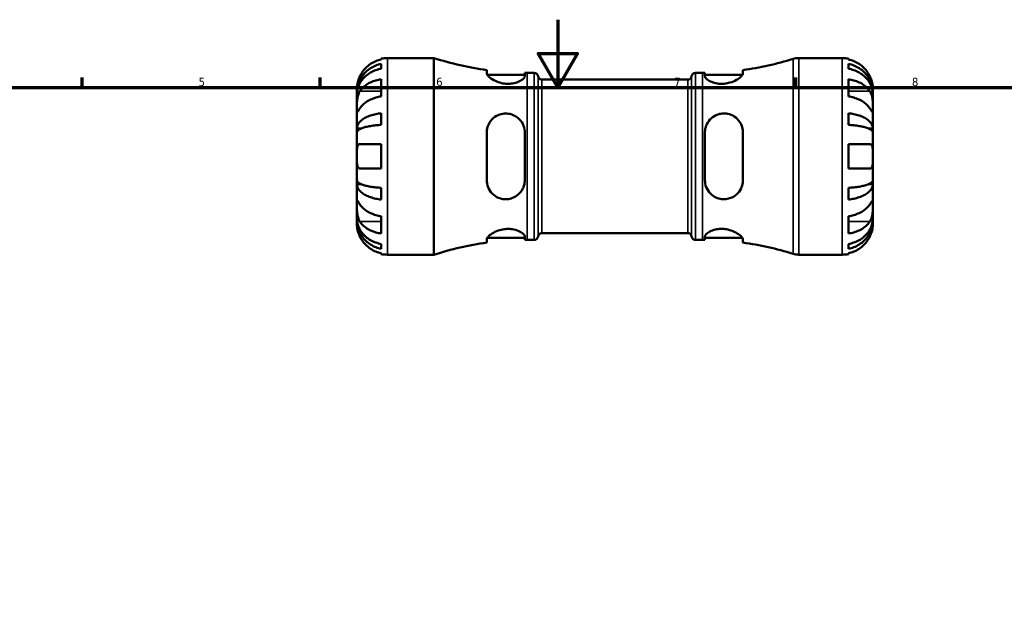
# Model space of a CAD drawing. Header units: millimetres. Extents: x 0 to 902, y 0 to 824.
# Tile 8 of 11: x 262 to 552, y 419 to 594. Entities that reach past the tile are written whole.
import ezdxf

# ---------------------------------------------------------------- set-up
doc = ezdxf.new("R2010")
doc.units = ezdxf.units.MM
for name, color, linetype, lineweight in [('Border (ISO)', 7, 'Continuous', 70), ('Visible (ISO)', 7, 'Continuous', 50), ('Visible Narrow (ISO)', 7, 'Continuous', 35)]:
    doc.layers.add(name, color=color, linetype=linetype, lineweight=lineweight)
doc.styles.add('Note Text (ISO)', font='tahoma.ttf')

# ---------------------------------------------------------------- blocks, each defined once
blk = doc.blocks.new('Borders Default Border')
at = {"layer": 'Border (ISO)'}
for p, q in [((280.33, 574), (280.33, 576.9)), ((350.42, 574), (350.42, 576.9)), ((490.58, 574), (490.58, 576.9))]:
    blk.add_line(p, q, dxfattribs=at)
at = {"layer": 'Border (ISO)', "flags": 128}
for points in [[(420.5, 594), (420.5, 574), (414.73, 584), (426.27, 584), (420.5, 574)], [(20, 20), (20, 574), (821, 574), (821, 20), (20, 20)]]:
    blk.add_lwpolyline(points, dxfattribs=at)
at = {"layer": 'Border (ISO)', "color": 232, "true_color": 0xca0064, "char_height": 2.5, "attachment_point": 7, "style": 'Note Text (ISO)'}
for s, insert in [('5', (314.64, 574.35)), ('6', (384.66, 574.35)), ('7', (454.77, 574.4)), ('8', (524.81, 574.34))]:
    blk.add_mtext(s, dxfattribs=dict(at, insert=insert))

msp = doc.modelspace()

# ---------------------------------------------------------------- linework, layer by layer
at = {"layer": 'Visible (ISO)'}
for p, q in [((368.479, 582.287), (368.479, 582.513)), ((368.479, 579.547), (368.479, 580.98)), ((370.279, 582.695), (383.959, 582.695)), ((383.959, 524.695), (383.959, 582.695)), ((491.503, 582.695), (504.279, 582.695)), ((506.079, 582.513), (506.079, 582.287)), ((506.079, 580.98), (506.079, 579.547)), ((399.539, 579.143), (399.539, 578.15)), ((399.699, 577.705), (410.739, 577.705)), ((410.739, 577.321), (410.739, 578.348)), ((411.419, 578.345), (413.499, 578.345)), ((461.059, 578.345), (463.139, 578.345)), ((463.819, 578.348), (463.819, 577.321)), ((463.819, 577.705), (474.859, 577.705)), ((475.019, 578.15), (475.019, 579.143)), ((368.479, 571.367), (368.479, 576.458)), ((415.801, 576.315), (458.757, 576.315)), ((506.079, 576.458), (506.079, 571.367)), ((361.279, 572.408), (361.279, 573.695)), ((361.279, 572.408), (361.297, 572.408)), ((361.279, 571.918), (361.279, 572.408)), ((361.279, 567.837), (361.279, 571.918)), ((513.279, 572.408), (513.261, 572.408)), ((513.279, 572.408), (513.279, 573.695)), ((513.279, 571.918), (513.279, 572.408)), ((513.279, 567.837), (513.279, 571.918)), ((361.279, 561.936), (361.279, 567.837)), ((368.479, 562.97), (368.479, 566.43)), ((506.079, 566.43), (506.079, 562.97)), ((513.279, 561.936), (513.279, 567.837)), ((361.279, 561.936), (362.604, 561.936)), ((361.279, 560.753), (361.279, 561.936)), ((361.279, 553.695), (361.279, 560.753)), ((399.539, 560.735), (399.539, 546.655)), ((410.739, 546.655), (410.739, 560.735)), ((463.819, 560.735), (463.819, 546.655)), ((475.019, 546.655), (475.019, 560.735)), ((513.279, 561.936), (511.954, 561.936)), ((513.279, 560.753), (513.279, 561.936)), ((513.279, 553.695), (513.279, 560.753)), ((368.479, 550.095), (368.479, 557.295)), ((506.079, 557.295), (506.079, 550.095)), ((361.279, 546.637), (361.279, 553.695)), ((513.279, 546.637), (513.279, 553.695)), ((361.279, 545.454), (361.279, 546.637)), ((361.279, 545.454), (362.604, 545.454)), ((361.279, 539.553), (361.279, 545.454)), ((513.279, 545.454), (511.954, 545.454)), ((513.279, 545.454), (513.279, 546.637)), ((513.279, 539.553), (513.279, 545.454)), ((368.479, 540.96), (368.479, 544.42)), ((506.079, 544.42), (506.079, 540.96)), ((361.279, 535.472), (361.279, 539.553)), ((513.279, 535.472), (513.279, 539.553)), ((361.279, 534.982), (361.279, 535.472)), ((361.279, 534.982), (361.297, 534.982)), ((361.279, 533.695), (361.279, 534.982)), ((368.479, 530.932), (368.479, 536.023)), ((506.079, 536.023), (506.079, 530.932)), ((513.279, 534.982), (513.261, 534.982)), ((513.279, 534.982), (513.279, 535.472)), ((513.279, 533.695), (513.279, 534.982)), ((415.801, 531.075), (458.757, 531.075)), ((399.539, 529.24), (399.539, 528.247)), ((399.699, 529.685), (410.739, 529.685)), ((410.739, 529.042), (410.739, 530.069)), ((411.419, 529.045), (413.499, 529.045)), ((461.059, 529.045), (463.139, 529.045)), ((463.819, 530.069), (463.819, 529.042)), ((463.819, 529.685), (474.859, 529.685)), ((475.019, 528.247), (475.019, 529.24)), ((368.479, 526.41), (368.479, 527.843)), ((368.479, 524.877), (368.479, 525.103)), ((506.079, 527.843), (506.079, 526.41)), ((506.079, 525.103), (506.079, 524.877)), ((370.279, 524.695), (383.959, 524.695)), ((491.503, 524.695), (504.279, 524.695))]:
    msp.add_line(p, q, dxfattribs=at)
for centre, radius, start, end in [((370.279, 573.695), 9, 90, 101.53696), ((411.419, 667.193), 88.848, 251.99689, 262.31585), ((463.139, 667.193), 88.848, 277.68415, 287.43833), ((491.503, 576.895), 5.8, 90, 107.43833), ((504.279, 573.695), 9, 78.46304, 90), ((411.419, 667.193), 88.848, 269.56148, 270), ((413.499, 577.185), 1.16, 7.18076, 90), ((415.801, 577.475), 1.16, 187.18076, 270), ((458.757, 577.475), 1.16, 270, 352.81924), ((461.059, 577.185), 1.16, 90, 172.81924), ((463.139, 667.193), 88.848, 270, 270.43852), ((415.801, 529.915), 1.16, 90, 172.81924), ((458.757, 529.915), 1.16, 7.18076, 90), ((411.419, 440.197), 88.848, 97.68415, 108.00311), ((411.419, 440.197), 88.848, 90, 90.43852), ((413.499, 530.205), 1.16, 270, 352.81924), ((461.059, 530.205), 1.16, 187.18076, 270), ((463.139, 440.197), 88.848, 89.56148, 90), ((463.139, 440.197), 88.848, 72.56167, 82.31585), ((370.279, 533.695), 9, 258.46304, 270), ((491.503, 530.495), 5.8, 252.56167, 270), ((504.279, 533.695), 9, 270, 281.53696)]:
    msp.add_arc(centre, radius, start, end, dxfattribs=at)
for points, knots in [([(361.279, 572.408), (361.279, 572.949), (361.334, 573.54), (361.571, 574.698), (361.753, 575.265), (362.179, 576.263), (362.462, 576.787), (363.136, 577.765), (363.527, 578.22), (364.312, 578.982), (364.78, 579.36), (365.787, 580.013), (366.326, 580.287), (367.338, 580.693), (367.902, 580.865), (368.479, 580.98)], [4.0142509, 4.0142509, 4.0142509, 4.0142509, 4.1819549, 4.1819549, 4.3496588, 4.3496588, 4.5167189, 4.5167189, 4.6837789, 4.6837789, 4.8504333, 4.8504333, 5.0170876, 5.0170876, 5.1791816, 5.1791816, 5.1791816, 5.1791816]), ([(368.479, 582.287), (367.904, 582.169), (367.343, 581.992), (366.334, 581.572), (365.794, 581.288), (364.788, 580.612), (364.321, 580.22), (363.534, 579.43), (363.143, 578.957), (362.557, 578.075), (362.338, 577.683), (362.155, 577.295)], [0.17075309, 0.17075309, 0.17075309, 0.17075309, 0.33215152, 0.33215152, 0.49888818, 0.49888818, 0.66562485, 0.66562485, 0.83351137, 0.83351137, 0.95687373, 0.95687373, 0.95687373, 0.95687373]), ([(512.403, 577.295), (512.22, 577.683), (512.001, 578.075), (511.415, 578.957), (511.024, 579.43), (510.237, 580.22), (509.77, 580.612), (508.764, 581.288), (508.224, 581.572), (507.214, 581.992), (506.653, 582.169), (506.079, 582.287)], [4.42788405, 4.42788405, 4.42788405, 4.42788405, 4.5512464, 4.5512464, 4.71913293, 4.71913293, 4.88586959, 4.88586959, 5.05260626, 5.05260626, 5.21400469, 5.21400469, 5.21400469, 5.21400469]), ([(506.079, 580.98), (506.656, 580.865), (507.22, 580.693), (508.232, 580.287), (508.771, 580.013), (509.778, 579.36), (510.245, 578.982), (511.031, 578.22), (511.422, 577.765), (512.096, 576.787), (512.379, 576.263), (512.805, 575.265), (512.987, 574.698), (513.224, 573.54), (513.279, 572.949), (513.279, 572.408)], [0.1707461, 0.1707461, 0.1707461, 0.1707461, 0.33284, 0.33284, 0.4994944, 0.4994944, 0.6661487, 0.6661487, 0.8332087, 0.8332087, 1.0002688, 1.0002688, 1.1679728, 1.1679728, 1.3356767, 1.3356767, 1.3356767, 1.3356767]), ([(362.155, 577.295), (362.088, 577.152), (362.023, 577.008), (361.874, 576.648), (361.793, 576.434), (361.644, 575.993), (361.578, 575.769), (361.445, 575.243), (361.39, 574.957), (361.309, 574.394), (361.292, 574.145), (361.277, 573.789), (361.279, 573.695), (361.279, 573.695)], [-0.57647647, -0.57647647, -0.57647647, -0.57647647, -0.52968676, -0.52968676, -0.46054026, -0.46054026, -0.38562403, -0.38562403, -0.27730827, -0.27730827, -0.14258086, -0.14258086, 0, 0, 0, 0]), ([(368.479, 579.547), (367.902, 579.445), (367.338, 579.292), (366.326, 578.93), (365.787, 578.686), (364.78, 578.105), (364.312, 577.769), (363.527, 577.09), (363.136, 576.686), (362.462, 575.815), (362.179, 575.349), (361.753, 574.461), (361.571, 573.956), (361.334, 572.926), (361.279, 572.4), (361.279, 571.918)], [0.1707461, 0.1707461, 0.1707461, 0.1707461, 0.33284, 0.33284, 0.4994944, 0.4994944, 0.6661487, 0.6661487, 0.8332087, 0.8332087, 1.0002688, 1.0002688, 1.1679728, 1.1679728, 1.3356767, 1.3356767, 1.3356767, 1.3356767]), ([(410.739, 577.321), (410.739, 577.257), (410.726, 577.189), (410.623, 576.898), (410.423, 576.653), (409.794, 576.147), (409.355, 575.887), (408.328, 575.462), (407.759, 575.293), (406.621, 575.109), (406.085, 575.073), (404.977, 575.112), (404.425, 575.188), (403.24, 575.461), (402.633, 575.677), (401.421, 576.237), (400.854, 576.596), (400.034, 577.26), (399.759, 577.567), (399.569, 577.947), (399.539, 578.054), (399.539, 578.15)], [-1.9615319, -1.9615319, -1.9615319, -1.9615319, -1.8935483, -1.8935483, -1.6793131, -1.6793131, -1.4547755, -1.4547755, -1.2502186, -1.2502186, -1.0843743, -1.0843743, -0.9161356, -0.9161356, -0.7095462, -0.7095462, -0.4504903, -0.4504903, -0.2130161, -0.2130161, -0.1082794, -0.1082794, -0.1082794, -0.1082794]), ([(475.019, 578.15), (475.019, 578.082), (475.004, 578.009), (474.897, 577.723), (474.719, 577.483), (474.121, 576.904), (473.65, 576.557), (472.528, 575.932), (471.887, 575.652), (470.641, 575.287), (470.074, 575.175), (468.957, 575.074), (468.426, 575.077), (467.312, 575.188), (466.754, 575.312), (465.645, 575.674), (465.131, 575.929), (464.317, 576.471), (464.032, 576.758), (463.846, 577.124), (463.819, 577.226), (463.819, 577.321)], [-1.9771996, -1.9771996, -1.9771996, -1.9771996, -1.9033927, -1.9033927, -1.7069138, -1.7069138, -1.4579464, -1.4579464, -1.2240704, -1.2240704, -1.0479806, -1.0479806, -0.8864133, -0.8864133, -0.6982037, -0.6982037, -0.4673404, -0.4673404, -0.2236033, -0.2236033, -0.1228774, -0.1228774, -0.1228774, -0.1228774]), ([(513.279, 571.918), (513.279, 572.4), (513.224, 572.926), (512.987, 573.956), (512.805, 574.461), (512.379, 575.349), (512.096, 575.815), (511.422, 576.686), (511.031, 577.09), (510.245, 577.769), (509.778, 578.105), (508.771, 578.686), (508.232, 578.93), (507.22, 579.292), (506.656, 579.445), (506.079, 579.547)], [4.0142509, 4.0142509, 4.0142509, 4.0142509, 4.1819549, 4.1819549, 4.3496588, 4.3496588, 4.5167189, 4.5167189, 4.6837789, 4.6837789, 4.8504333, 4.8504333, 5.0170876, 5.0170876, 5.1791816, 5.1791816, 5.1791816, 5.1791816]), ([(513.279, 573.695), (513.279, 573.695), (513.279, 573.728), (513.277, 573.863), (513.275, 573.97), (513.252, 574.328), (513.224, 574.621), (513.117, 575.216), (513.057, 575.483), (512.919, 575.975), (512.85, 576.191), (512.69, 576.634), (512.599, 576.86), (512.468, 577.155), (512.436, 577.225), (512.403, 577.295)], [-2.49913258, -2.49913258, -2.49913258, -2.49913258, -2.41505436, -2.41505436, -2.32384732, -2.32384732, -2.1841143, -2.1841143, -2.08674766, -2.08674766, -2.01440674, -2.01440674, -1.93994266, -1.93994266, -1.91637503, -1.91637503, -1.91637503, -1.91637503]), ([(362.155, 572.928), (362.338, 573.202), (362.557, 573.48), (363.143, 574.104), (363.534, 574.438), (364.321, 574.997), (364.788, 575.274), (365.794, 575.752), (366.334, 575.952), (367.343, 576.249), (367.904, 576.375), (368.479, 576.458)], [4.42788405, 4.42788405, 4.42788405, 4.42788405, 4.5512464, 4.5512464, 4.71913293, 4.71913293, 4.88586959, 4.88586959, 5.05260626, 5.05260626, 5.21400469, 5.21400469, 5.21400469, 5.21400469]), ([(506.079, 576.458), (506.653, 576.375), (507.214, 576.249), (508.224, 575.952), (508.764, 575.752), (509.77, 575.274), (510.237, 574.997), (511.024, 574.438), (511.415, 574.104), (512.001, 573.48), (512.22, 573.202), (512.403, 572.928)], [0.17075309, 0.17075309, 0.17075309, 0.17075309, 0.33215152, 0.33215152, 0.49888818, 0.49888818, 0.66562485, 0.66562485, 0.83351137, 0.83351137, 0.95687373, 0.95687373, 0.95687373, 0.95687373]), ([(361.279, 567.837), (361.279, 568.02), (361.279, 568.223), (361.28, 568.674), (361.282, 568.924), (361.297, 569.552), (361.315, 569.937), (361.391, 570.691), (361.447, 571.052), (361.584, 571.637), (361.652, 571.867), (361.809, 572.291), (361.897, 572.486), (362.046, 572.757), (362.099, 572.845), (362.155, 572.928)], [0, 0, 0, 0, 0.07774953, 0.07774953, 0.16081914, 0.16081914, 0.27783798, 0.27783798, 0.3882896, 0.3882896, 0.46542959, 0.46542959, 0.54035429, 0.54035429, 0.57953204, 0.57953204, 0.57953204, 0.57953204]), ([(512.403, 572.928), (512.462, 572.84), (512.519, 572.746), (512.669, 572.468), (512.756, 572.273), (512.912, 571.846), (512.98, 571.615), (513.114, 571.035), (513.167, 570.682), (513.249, 569.876), (513.266, 569.43), (513.281, 568.573), (513.279, 568.174), (513.279, 567.837)], [-0.58004807, -0.58004807, -0.58004807, -0.58004807, -0.5384523, -0.5384523, -0.46383793, -0.46383793, -0.3862639, -0.3862639, -0.27840269, -0.27840269, -0.14277912, -0.14277912, 0, 0, 0, 0]), ([(368.479, 571.367), (367.904, 571.284), (367.343, 571.158), (366.334, 570.861), (365.794, 570.66), (364.788, 570.183), (364.321, 569.906), (363.534, 569.347), (363.143, 569.013), (362.557, 568.389), (362.338, 568.111), (362.155, 567.837)], [0.17075309, 0.17075309, 0.17075309, 0.17075309, 0.33215152, 0.33215152, 0.49888818, 0.49888818, 0.66562485, 0.66562485, 0.83351137, 0.83351137, 0.95687373, 0.95687373, 0.95687373, 0.95687373]), ([(512.403, 567.837), (512.22, 568.111), (512.001, 568.389), (511.415, 569.013), (511.024, 569.347), (510.237, 569.906), (509.77, 570.183), (508.764, 570.66), (508.224, 570.861), (507.214, 571.158), (506.653, 571.284), (506.079, 571.367)], [4.42788405, 4.42788405, 4.42788405, 4.42788405, 4.5512464, 4.5512464, 4.71913293, 4.71913293, 4.88586959, 4.88586959, 5.05260626, 5.05260626, 5.21400469, 5.21400469, 5.21400469, 5.21400469]), ([(362.155, 567.837), (362.096, 567.749), (362.039, 567.664), (361.889, 567.439), (361.802, 567.31), (361.646, 567.084), (361.578, 566.991), (361.444, 566.825), (361.39, 566.777), (361.309, 566.79), (361.292, 566.882), (361.277, 567.234), (361.279, 567.501), (361.279, 567.837)], [-0.58004807, -0.58004807, -0.58004807, -0.58004807, -0.5384523, -0.5384523, -0.46383793, -0.46383793, -0.3862639, -0.3862639, -0.27840269, -0.27840269, -0.14277912, -0.14277912, 0, 0, 0, 0]), ([(361.279, 561.936), (361.279, 562.22), (361.334, 562.53), (361.571, 563.137), (361.753, 563.434), (362.179, 563.957), (362.462, 564.232), (363.136, 564.745), (363.527, 564.983), (364.312, 565.382), (364.78, 565.581), (365.787, 565.923), (366.326, 566.066), (367.338, 566.279), (367.902, 566.37), (368.479, 566.43)], [4.0142509, 4.0142509, 4.0142509, 4.0142509, 4.1819549, 4.1819549, 4.3496588, 4.3496588, 4.5167189, 4.5167189, 4.6837789, 4.6837789, 4.8504333, 4.8504333, 5.0170876, 5.0170876, 5.1791816, 5.1791816, 5.1791816, 5.1791816]), ([(399.539, 560.735), (399.539, 560.967), (399.553, 561.197), (399.66, 562.06), (399.846, 562.666), (400.461, 563.906), (400.935, 564.512), (402.062, 565.468), (402.703, 565.832), (403.95, 566.236), (404.518, 566.331), (405.64, 566.338), (406.174, 566.265), (407.294, 565.942), (407.854, 565.671), (408.958, 564.897), (409.466, 564.362), (410.265, 563.114), (410.543, 562.393), (410.715, 561.338), (410.739, 561.037), (410.739, 560.735)], [-1.9825536, -1.9825536, -1.9825536, -1.9825536, -1.909933, -1.909933, -1.7075802, -1.7075802, -1.4589548, -1.4589548, -1.2260214, -1.2260214, -1.0497889, -1.0497889, -0.8872032, -0.8872032, -0.6971386, -0.6971386, -0.4663566, -0.4663566, -0.223271, -0.223271, -0.128267, -0.128267, -0.128267, -0.128267]), ([(463.819, 560.735), (463.819, 560.946), (463.831, 561.157), (463.928, 562.013), (464.113, 562.637), (464.709, 563.846), (465.141, 564.419), (466.16, 565.336), (466.73, 565.694), (467.867, 566.143), (468.402, 566.269), (469.502, 566.362), (470.049, 566.326), (471.244, 566.073), (471.863, 565.815), (473.092, 565.038), (473.664, 564.472), (474.498, 563.204), (474.781, 562.515), (474.986, 561.437), (475.019, 561.088), (475.019, 560.735)], [-1.9560612, -1.9560612, -1.9560612, -1.9560612, -1.8897847, -1.8897847, -1.6845346, -1.6845346, -1.4586915, -1.4586915, -1.2520109, -1.2520109, -1.0861471, -1.0861471, -0.9198493, -0.9198493, -0.7102849, -0.7102849, -0.45183, -0.45183, -0.2134142, -0.2134142, -0.1027472, -0.1027472, -0.1027472, -0.1027472]), ([(506.079, 566.43), (506.656, 566.37), (507.22, 566.279), (508.232, 566.066), (508.771, 565.923), (509.778, 565.581), (510.245, 565.382), (511.031, 564.983), (511.422, 564.745), (512.096, 564.232), (512.379, 563.957), (512.805, 563.434), (512.987, 563.137), (513.224, 562.53), (513.279, 562.22), (513.279, 561.936)], [0.1707461, 0.1707461, 0.1707461, 0.1707461, 0.33284, 0.33284, 0.4994944, 0.4994944, 0.6661487, 0.6661487, 0.8332087, 0.8332087, 1.0002688, 1.0002688, 1.1679728, 1.1679728, 1.3356767, 1.3356767, 1.3356767, 1.3356767]), ([(513.279, 567.837), (513.279, 567.654), (513.279, 567.491), (513.278, 567.202), (513.276, 567.08), (513.261, 566.858), (513.243, 566.789), (513.167, 566.777), (513.111, 566.827), (512.974, 566.999), (512.906, 567.094), (512.748, 567.321), (512.66, 567.452), (512.512, 567.674), (512.459, 567.754), (512.403, 567.837)], [0, 0, 0, 0, 0.07774953, 0.07774953, 0.16081914, 0.16081914, 0.27783798, 0.27783798, 0.3882896, 0.3882896, 0.46542959, 0.46542959, 0.54035429, 0.54035429, 0.57953204, 0.57953204, 0.57953204, 0.57953204]), ([(368.479, 562.97), (367.902, 562.941), (367.338, 562.896), (366.326, 562.791), (365.787, 562.72), (364.78, 562.551), (364.312, 562.454), (363.527, 562.256), (363.136, 562.139), (362.462, 561.886), (362.179, 561.75), (361.753, 561.492), (361.571, 561.346), (361.334, 561.046), (361.279, 560.893), (361.279, 560.753)], [0.1707461, 0.1707461, 0.1707461, 0.1707461, 0.33284, 0.33284, 0.4994944, 0.4994944, 0.6661487, 0.6661487, 0.8332087, 0.8332087, 1.0002688, 1.0002688, 1.1679728, 1.1679728, 1.3356767, 1.3356767, 1.3356767, 1.3356767]), ([(513.279, 560.753), (513.279, 560.893), (513.224, 561.046), (512.987, 561.346), (512.805, 561.492), (512.379, 561.75), (512.096, 561.886), (511.422, 562.139), (511.031, 562.256), (510.245, 562.454), (509.778, 562.551), (508.771, 562.72), (508.232, 562.791), (507.22, 562.896), (506.656, 562.941), (506.079, 562.97)], [4.0142509, 4.0142509, 4.0142509, 4.0142509, 4.1819549, 4.1819549, 4.3496588, 4.3496588, 4.5167189, 4.5167189, 4.6837789, 4.6837789, 4.8504333, 4.8504333, 5.0170876, 5.0170876, 5.1791816, 5.1791816, 5.1791816, 5.1791816]), ([(361.279, 553.695), (361.279, 553.975), (361.279, 554.255), (361.281, 554.823), (361.283, 555.108), (361.306, 555.786), (361.334, 556.148), (361.441, 556.651), (361.501, 556.821), (361.639, 557.052), (361.708, 557.129), (361.868, 557.241), (361.959, 557.276), (362.09, 557.293), (362.122, 557.295), (362.155, 557.295)], [-2.49913258, -2.49913258, -2.49913258, -2.49913258, -2.41505436, -2.41505436, -2.32384732, -2.32384732, -2.1841143, -2.1841143, -2.08674766, -2.08674766, -2.01440674, -2.01440674, -1.93994266, -1.93994266, -1.91637503, -1.91637503, -1.91637503, -1.91637503]), ([(362.155, 557.295), (362.338, 557.295), (362.557, 557.295), (363.143, 557.295), (363.534, 557.295), (364.321, 557.295), (364.788, 557.295), (365.794, 557.295), (366.334, 557.295), (367.343, 557.295), (367.904, 557.295), (368.479, 557.295)], [4.42788405, 4.42788405, 4.42788405, 4.42788405, 4.5512464, 4.5512464, 4.71913293, 4.71913293, 4.88586959, 4.88586959, 5.05260626, 5.05260626, 5.21400469, 5.21400469, 5.21400469, 5.21400469]), ([(506.079, 557.295), (506.653, 557.295), (507.214, 557.295), (508.224, 557.295), (508.764, 557.295), (509.77, 557.295), (510.237, 557.295), (511.024, 557.295), (511.415, 557.295), (512.001, 557.295), (512.22, 557.295), (512.403, 557.295)], [0.17075309, 0.17075309, 0.17075309, 0.17075309, 0.33215152, 0.33215152, 0.49888818, 0.49888818, 0.66562485, 0.66562485, 0.83351137, 0.83351137, 0.95687373, 0.95687373, 0.95687373, 0.95687373]), ([(512.403, 557.295), (512.47, 557.295), (512.535, 557.286), (512.684, 557.243), (512.765, 557.197), (512.914, 557.06), (512.98, 556.965), (513.113, 556.674), (513.168, 556.456), (513.249, 555.874), (513.266, 555.495), (513.281, 554.641), (513.279, 554.17), (513.279, 553.695)], [-0.57647647, -0.57647647, -0.57647647, -0.57647647, -0.52968676, -0.52968676, -0.46054026, -0.46054026, -0.38562403, -0.38562403, -0.27730827, -0.27730827, -0.14258086, -0.14258086, 0, 0, 0, 0]), ([(362.155, 550.095), (362.088, 550.095), (362.023, 550.104), (361.874, 550.147), (361.793, 550.193), (361.644, 550.33), (361.578, 550.425), (361.445, 550.716), (361.39, 550.934), (361.309, 551.516), (361.292, 551.895), (361.277, 552.749), (361.279, 553.22), (361.279, 553.695)], [-0.57647647, -0.57647647, -0.57647647, -0.57647647, -0.52968676, -0.52968676, -0.46054026, -0.46054026, -0.38562403, -0.38562403, -0.27730827, -0.27730827, -0.14258086, -0.14258086, 0, 0, 0, 0]), ([(513.279, 553.695), (513.279, 553.415), (513.279, 553.135), (513.277, 552.567), (513.275, 552.282), (513.252, 551.604), (513.224, 551.242), (513.117, 550.739), (513.057, 550.569), (512.919, 550.338), (512.85, 550.261), (512.69, 550.149), (512.599, 550.114), (512.468, 550.097), (512.436, 550.095), (512.403, 550.095)], [-2.49913258, -2.49913258, -2.49913258, -2.49913258, -2.41505436, -2.41505436, -2.32384732, -2.32384732, -2.1841143, -2.1841143, -2.08674766, -2.08674766, -2.01440674, -2.01440674, -1.93994266, -1.93994266, -1.91637503, -1.91637503, -1.91637503, -1.91637503]), ([(368.479, 550.095), (367.904, 550.095), (367.343, 550.095), (366.334, 550.095), (365.794, 550.095), (364.788, 550.095), (364.321, 550.095), (363.534, 550.095), (363.143, 550.095), (362.557, 550.095), (362.338, 550.095), (362.155, 550.095)], [0.17075309, 0.17075309, 0.17075309, 0.17075309, 0.33215152, 0.33215152, 0.49888818, 0.49888818, 0.66562485, 0.66562485, 0.83351137, 0.83351137, 0.95687373, 0.95687373, 0.95687373, 0.95687373]), ([(512.403, 550.095), (512.22, 550.095), (512.001, 550.095), (511.415, 550.095), (511.024, 550.095), (510.237, 550.095), (509.77, 550.095), (508.764, 550.095), (508.224, 550.095), (507.214, 550.095), (506.653, 550.095), (506.079, 550.095)], [4.42788405, 4.42788405, 4.42788405, 4.42788405, 4.5512464, 4.5512464, 4.71913293, 4.71913293, 4.88586959, 4.88586959, 5.05260626, 5.05260626, 5.21400469, 5.21400469, 5.21400469, 5.21400469]), ([(361.279, 546.637), (361.279, 546.497), (361.334, 546.344), (361.571, 546.044), (361.753, 545.898), (362.179, 545.64), (362.462, 545.504), (363.136, 545.251), (363.527, 545.134), (364.312, 544.936), (364.78, 544.839), (365.787, 544.67), (366.326, 544.599), (367.338, 544.494), (367.902, 544.449), (368.479, 544.42)], [4.0142509, 4.0142509, 4.0142509, 4.0142509, 4.1819549, 4.1819549, 4.3496588, 4.3496588, 4.5167189, 4.5167189, 4.6837789, 4.6837789, 4.8504333, 4.8504333, 5.0170876, 5.0170876, 5.1791816, 5.1791816, 5.1791816, 5.1791816]), ([(368.479, 540.96), (367.902, 541.02), (367.338, 541.111), (366.326, 541.324), (365.787, 541.467), (364.78, 541.809), (364.312, 542.008), (363.527, 542.407), (363.136, 542.645), (362.462, 543.158), (362.179, 543.433), (361.753, 543.956), (361.571, 544.253), (361.334, 544.86), (361.279, 545.17), (361.279, 545.454)], [0.1707461, 0.1707461, 0.1707461, 0.1707461, 0.33284, 0.33284, 0.4994944, 0.4994944, 0.6661487, 0.6661487, 0.8332087, 0.8332087, 1.0002688, 1.0002688, 1.1679728, 1.1679728, 1.3356767, 1.3356767, 1.3356767, 1.3356767]), ([(410.739, 546.655), (410.739, 546.439), (410.726, 546.223), (410.623, 545.333), (410.423, 544.683), (409.794, 543.464), (409.355, 542.901), (408.328, 542.006), (407.759, 541.66), (406.621, 541.227), (406.085, 541.108), (404.977, 541.029), (404.425, 541.074), (403.24, 541.344), (402.633, 541.606), (401.421, 542.391), (400.854, 542.964), (400.034, 544.241), (399.759, 544.931), (399.569, 545.991), (399.539, 546.321), (399.539, 546.655)], [-1.9615319, -1.9615319, -1.9615319, -1.9615319, -1.8935483, -1.8935483, -1.6793131, -1.6793131, -1.4547755, -1.4547755, -1.2502186, -1.2502186, -1.0843743, -1.0843743, -0.9161356, -0.9161356, -0.7095462, -0.7095462, -0.4504903, -0.4504903, -0.2130161, -0.2130161, -0.1082794, -0.1082794, -0.1082794, -0.1082794]), ([(475.019, 546.655), (475.019, 546.42), (475.004, 546.186), (474.897, 545.338), (474.719, 544.749), (474.121, 543.519), (473.65, 542.908), (472.528, 541.943), (471.887, 541.573), (470.641, 541.161), (470.074, 541.063), (468.957, 541.049), (468.426, 541.118), (467.312, 541.429), (466.754, 541.693), (465.645, 542.452), (465.131, 542.982), (464.317, 544.223), (464.032, 544.943), (463.846, 546.016), (463.819, 546.335), (463.819, 546.655)], [-1.9771996, -1.9771996, -1.9771996, -1.9771996, -1.9033927, -1.9033927, -1.7069138, -1.7069138, -1.4579464, -1.4579464, -1.2240704, -1.2240704, -1.0479806, -1.0479806, -0.8864133, -0.8864133, -0.6982037, -0.6982037, -0.4673404, -0.4673404, -0.2236033, -0.2236033, -0.1228774, -0.1228774, -0.1228774, -0.1228774]), ([(506.079, 544.42), (506.656, 544.449), (507.22, 544.494), (508.232, 544.599), (508.771, 544.67), (509.778, 544.839), (510.245, 544.936), (511.031, 545.134), (511.422, 545.251), (512.096, 545.504), (512.379, 545.64), (512.805, 545.898), (512.987, 546.044), (513.224, 546.344), (513.279, 546.497), (513.279, 546.637)], [0.1707461, 0.1707461, 0.1707461, 0.1707461, 0.33284, 0.33284, 0.4994944, 0.4994944, 0.6661487, 0.6661487, 0.8332087, 0.8332087, 1.0002688, 1.0002688, 1.1679728, 1.1679728, 1.3356767, 1.3356767, 1.3356767, 1.3356767]), ([(513.279, 545.454), (513.279, 545.17), (513.224, 544.86), (512.987, 544.253), (512.805, 543.956), (512.379, 543.433), (512.096, 543.158), (511.422, 542.645), (511.031, 542.407), (510.245, 542.008), (509.778, 541.809), (508.771, 541.467), (508.232, 541.324), (507.22, 541.111), (506.656, 541.02), (506.079, 540.96)], [4.0142509, 4.0142509, 4.0142509, 4.0142509, 4.1819549, 4.1819549, 4.3496588, 4.3496588, 4.5167189, 4.5167189, 4.6837789, 4.6837789, 4.8504333, 4.8504333, 5.0170876, 5.0170876, 5.1791816, 5.1791816, 5.1791816, 5.1791816]), ([(362.155, 534.462), (362.096, 534.55), (362.039, 534.644), (361.889, 534.922), (361.802, 535.117), (361.646, 535.544), (361.578, 535.775), (361.444, 536.355), (361.39, 536.708), (361.309, 537.514), (361.292, 537.96), (361.277, 538.817), (361.279, 539.216), (361.279, 539.553)], [-0.58004807, -0.58004807, -0.58004807, -0.58004807, -0.5384523, -0.5384523, -0.46383793, -0.46383793, -0.3862639, -0.3862639, -0.27840269, -0.27840269, -0.14277912, -0.14277912, 0, 0, 0, 0]), ([(361.279, 539.553), (361.279, 539.736), (361.279, 539.899), (361.28, 540.188), (361.282, 540.31), (361.297, 540.532), (361.315, 540.601), (361.391, 540.613), (361.447, 540.563), (361.584, 540.391), (361.652, 540.296), (361.809, 540.069), (361.897, 539.938), (362.046, 539.716), (362.099, 539.636), (362.155, 539.553)], [0, 0, 0, 0, 0.07774953, 0.07774953, 0.16081914, 0.16081914, 0.27783798, 0.27783798, 0.3882896, 0.3882896, 0.46542959, 0.46542959, 0.54035429, 0.54035429, 0.57953204, 0.57953204, 0.57953204, 0.57953204]), ([(362.155, 539.553), (362.338, 539.279), (362.557, 539.001), (363.143, 538.378), (363.534, 538.044), (364.321, 537.484), (364.788, 537.207), (365.794, 536.73), (366.334, 536.529), (367.343, 536.232), (367.904, 536.106), (368.479, 536.023)], [4.42788405, 4.42788405, 4.42788405, 4.42788405, 4.5512464, 4.5512464, 4.71913293, 4.71913293, 4.88586959, 4.88586959, 5.05260626, 5.05260626, 5.21400469, 5.21400469, 5.21400469, 5.21400469]), ([(506.079, 536.023), (506.653, 536.106), (507.214, 536.232), (508.224, 536.529), (508.764, 536.73), (509.77, 537.207), (510.237, 537.484), (511.024, 538.044), (511.415, 538.378), (512.001, 539.001), (512.22, 539.279), (512.403, 539.553)], [0.17075309, 0.17075309, 0.17075309, 0.17075309, 0.33215152, 0.33215152, 0.49888818, 0.49888818, 0.66562485, 0.66562485, 0.83351137, 0.83351137, 0.95687373, 0.95687373, 0.95687373, 0.95687373]), ([(512.403, 539.553), (512.462, 539.642), (512.519, 539.726), (512.669, 539.951), (512.756, 540.08), (512.912, 540.306), (512.98, 540.399), (513.114, 540.565), (513.167, 540.613), (513.249, 540.6), (513.266, 540.508), (513.281, 540.156), (513.279, 539.889), (513.279, 539.553)], [-0.58004807, -0.58004807, -0.58004807, -0.58004807, -0.5384523, -0.5384523, -0.46383793, -0.46383793, -0.3862639, -0.3862639, -0.27840269, -0.27840269, -0.14277912, -0.14277912, 0, 0, 0, 0]), ([(513.279, 539.553), (513.279, 539.37), (513.279, 539.167), (513.278, 538.716), (513.276, 538.466), (513.261, 537.838), (513.243, 537.453), (513.167, 536.699), (513.111, 536.338), (512.974, 535.753), (512.906, 535.523), (512.748, 535.099), (512.66, 534.904), (512.512, 534.633), (512.459, 534.545), (512.403, 534.462)], [0, 0, 0, 0, 0.07774953, 0.07774953, 0.16081914, 0.16081914, 0.27783798, 0.27783798, 0.3882896, 0.3882896, 0.46542959, 0.46542959, 0.54035429, 0.54035429, 0.57953204, 0.57953204, 0.57953204, 0.57953204]), ([(361.279, 535.472), (361.279, 534.99), (361.334, 534.464), (361.571, 533.434), (361.753, 532.929), (362.179, 532.041), (362.462, 531.575), (363.136, 530.704), (363.527, 530.3), (364.312, 529.621), (364.78, 529.285), (365.787, 528.704), (366.326, 528.46), (367.338, 528.098), (367.902, 527.945), (368.479, 527.843)], [4.0142509, 4.0142509, 4.0142509, 4.0142509, 4.1819549, 4.1819549, 4.3496588, 4.3496588, 4.5167189, 4.5167189, 4.6837789, 4.6837789, 4.8504333, 4.8504333, 5.0170876, 5.0170876, 5.1791816, 5.1791816, 5.1791816, 5.1791816]), ([(368.479, 526.41), (367.902, 526.525), (367.338, 526.697), (366.326, 527.103), (365.787, 527.377), (364.78, 528.03), (364.312, 528.408), (363.527, 529.17), (363.136, 529.625), (362.462, 530.603), (362.179, 531.127), (361.753, 532.125), (361.571, 532.692), (361.334, 533.85), (361.279, 534.441), (361.279, 534.982)], [0.1707461, 0.1707461, 0.1707461, 0.1707461, 0.33284, 0.33284, 0.4994944, 0.4994944, 0.6661487, 0.6661487, 0.8332087, 0.8332087, 1.0002688, 1.0002688, 1.1679728, 1.1679728, 1.3356767, 1.3356767, 1.3356767, 1.3356767]), ([(368.479, 530.932), (367.904, 531.015), (367.343, 531.141), (366.334, 531.438), (365.794, 531.638), (364.788, 532.116), (364.321, 532.393), (363.534, 532.952), (363.143, 533.286), (362.557, 533.91), (362.338, 534.188), (362.155, 534.462)], [0.17075309, 0.17075309, 0.17075309, 0.17075309, 0.33215152, 0.33215152, 0.49888818, 0.49888818, 0.66562485, 0.66562485, 0.83351137, 0.83351137, 0.95687373, 0.95687373, 0.95687373, 0.95687373]), ([(506.079, 527.843), (506.656, 527.945), (507.22, 528.098), (508.232, 528.46), (508.771, 528.704), (509.778, 529.285), (510.245, 529.621), (511.031, 530.3), (511.422, 530.704), (512.096, 531.575), (512.379, 532.041), (512.805, 532.929), (512.987, 533.434), (513.224, 534.464), (513.279, 534.99), (513.279, 535.472)], [0.1707461, 0.1707461, 0.1707461, 0.1707461, 0.33284, 0.33284, 0.4994944, 0.4994944, 0.6661487, 0.6661487, 0.8332087, 0.8332087, 1.0002688, 1.0002688, 1.1679728, 1.1679728, 1.3356767, 1.3356767, 1.3356767, 1.3356767]), ([(513.279, 534.982), (513.279, 534.441), (513.224, 533.85), (512.987, 532.692), (512.805, 532.125), (512.379, 531.127), (512.096, 530.603), (511.422, 529.625), (511.031, 529.17), (510.245, 528.408), (509.778, 528.03), (508.771, 527.377), (508.232, 527.103), (507.22, 526.697), (506.656, 526.525), (506.079, 526.41)], [4.0142509, 4.0142509, 4.0142509, 4.0142509, 4.1819549, 4.1819549, 4.3496588, 4.3496588, 4.5167189, 4.5167189, 4.6837789, 4.6837789, 4.8504333, 4.8504333, 5.0170876, 5.0170876, 5.1791816, 5.1791816, 5.1791816, 5.1791816]), ([(512.403, 534.462), (512.22, 534.188), (512.001, 533.91), (511.415, 533.286), (511.024, 532.952), (510.237, 532.393), (509.77, 532.116), (508.764, 531.638), (508.224, 531.438), (507.214, 531.141), (506.653, 531.015), (506.079, 530.932)], [4.42788405, 4.42788405, 4.42788405, 4.42788405, 4.5512464, 4.5512464, 4.71913293, 4.71913293, 4.88586959, 4.88586959, 5.05260626, 5.05260626, 5.21400469, 5.21400469, 5.21400469, 5.21400469]), ([(361.279, 533.695), (361.279, 533.695), (361.279, 533.662), (361.281, 533.527), (361.283, 533.42), (361.306, 533.062), (361.334, 532.769), (361.441, 532.174), (361.501, 531.907), (361.639, 531.415), (361.708, 531.199), (361.868, 530.756), (361.959, 530.53), (362.09, 530.236), (362.122, 530.165), (362.155, 530.095)], [-2.49913258, -2.49913258, -2.49913258, -2.49913258, -2.41505436, -2.41505436, -2.32384732, -2.32384732, -2.1841143, -2.1841143, -2.08674766, -2.08674766, -2.01440674, -2.01440674, -1.93994266, -1.93994266, -1.91637503, -1.91637503, -1.91637503, -1.91637503]), ([(399.539, 529.24), (399.539, 529.307), (399.553, 529.379), (399.66, 529.669), (399.846, 529.917), (400.461, 530.504), (400.935, 530.851), (402.062, 531.473), (402.703, 531.75), (403.95, 532.11), (404.518, 532.22), (405.64, 532.318), (406.174, 532.312), (407.294, 532.194), (407.854, 532.066), (408.958, 531.696), (409.466, 531.44), (410.265, 530.898), (410.543, 530.612), (410.715, 530.255), (410.739, 530.159), (410.739, 530.069)], [-1.9825536, -1.9825536, -1.9825536, -1.9825536, -1.909933, -1.909933, -1.7075802, -1.7075802, -1.4589548, -1.4589548, -1.2260214, -1.2260214, -1.0497889, -1.0497889, -0.8872032, -0.8872032, -0.6971386, -0.6971386, -0.4663566, -0.4663566, -0.223271, -0.223271, -0.128267, -0.128267, -0.128267, -0.128267]), ([(463.819, 530.069), (463.819, 530.132), (463.831, 530.198), (463.928, 530.477), (464.113, 530.71), (464.709, 531.207), (465.141, 531.47), (466.16, 531.905), (466.73, 532.08), (467.867, 532.274), (468.402, 532.314), (469.502, 532.285), (470.049, 532.215), (471.244, 531.953), (471.863, 531.737), (473.092, 531.179), (473.664, 530.821), (474.498, 530.156), (474.781, 529.846), (474.986, 529.455), (475.019, 529.342), (475.019, 529.24)], [-1.9560612, -1.9560612, -1.9560612, -1.9560612, -1.8897847, -1.8897847, -1.6845346, -1.6845346, -1.4586915, -1.4586915, -1.2520109, -1.2520109, -1.0861471, -1.0861471, -0.9198493, -0.9198493, -0.7102849, -0.7102849, -0.45183, -0.45183, -0.2134142, -0.2134142, -0.1027472, -0.1027472, -0.1027472, -0.1027472]), ([(512.403, 530.095), (512.47, 530.238), (512.535, 530.382), (512.684, 530.742), (512.765, 530.956), (512.914, 531.397), (512.98, 531.621), (513.113, 532.147), (513.168, 532.433), (513.249, 532.996), (513.266, 533.245), (513.281, 533.601), (513.279, 533.695), (513.279, 533.695)], [-0.57647647, -0.57647647, -0.57647647, -0.57647647, -0.52968676, -0.52968676, -0.46054026, -0.46054026, -0.38562403, -0.38562403, -0.27730827, -0.27730827, -0.14258086, -0.14258086, 0, 0, 0, 0]), ([(362.155, 530.095), (362.338, 529.707), (362.557, 529.315), (363.143, 528.433), (363.534, 527.96), (364.321, 527.17), (364.788, 526.778), (365.794, 526.102), (366.334, 525.818), (367.343, 525.398), (367.904, 525.221), (368.479, 525.103)], [4.42788405, 4.42788405, 4.42788405, 4.42788405, 4.5512464, 4.5512464, 4.71913293, 4.71913293, 4.88586959, 4.88586959, 5.05260626, 5.05260626, 5.21400469, 5.21400469, 5.21400469, 5.21400469]), ([(506.079, 525.103), (506.653, 525.221), (507.214, 525.398), (508.224, 525.818), (508.764, 526.102), (509.77, 526.778), (510.237, 527.17), (511.024, 527.96), (511.415, 528.433), (512.001, 529.315), (512.22, 529.707), (512.403, 530.095)], [0.17075309, 0.17075309, 0.17075309, 0.17075309, 0.33215152, 0.33215152, 0.49888818, 0.49888818, 0.66562485, 0.66562485, 0.83351137, 0.83351137, 0.95687373, 0.95687373, 0.95687373, 0.95687373])]:
    msp.add_open_spline(points, degree=3, knots=knots, dxfattribs=at)
at = {"layer": 'Visible Narrow (ISO)'}
for p, q in [((370.279, 525.052), (370.279, 582.338)), ((489.765, 525.315), (489.765, 582.075)), ((491.503, 582.338), (491.503, 525.052)), ((504.279, 525.052), (504.279, 582.338)), ((411.419, 529.348), (411.419, 578.042)), ((413.499, 529.348), (413.499, 578.042)), ((461.059, 578.042), (461.059, 529.348)), ((463.139, 529.348), (463.139, 578.042)), ((414.65, 530.351), (414.65, 577.039)), ((415.801, 576.037), (415.801, 531.353)), ((458.757, 531.353), (458.757, 576.037)), ((459.908, 577.039), (459.908, 530.351)), ((362.471, 572.928), (368.163, 572.928)), ((512.087, 572.928), (506.395, 572.928)), ((362.471, 534.462), (368.163, 534.462)), ((512.087, 534.462), (506.395, 534.462))]:
    msp.add_line(p, q, dxfattribs=at)

# ---------------------------------------------------------------- block references
msp.add_blockref('Borders Default Border', (0, 0))

doc.saveas('drawing.dxf')
